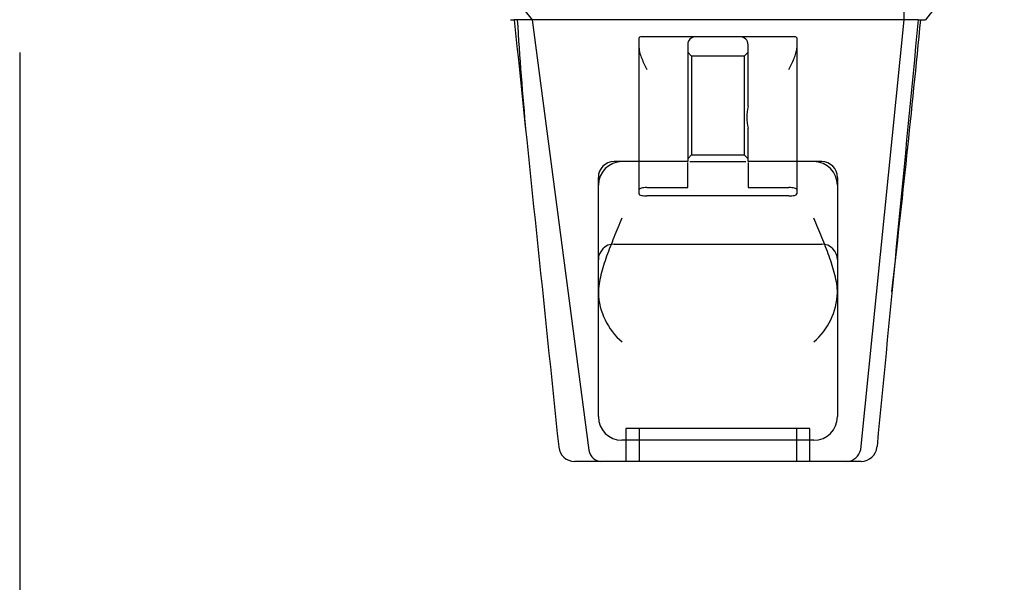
# Model space of a CAD drawing. Header units: inches. Extents: x 1 to 359, y -2 to 239.
# Tile 70 of 82: x 110.83 to 114.58, y 204 to 206.14. Entities that reach past the tile are written whole.
import ezdxf
from ezdxf.enums import TextEntityAlignment as Align
from ezdxf.lldxf.tags import DXFTag

# ---------------------------------------------------------------- set-up
doc = ezdxf.new("R2010")
doc.units = ezdxf.units.IN
doc.header["$MEASUREMENT"] = 0
doc.layers.add('Default', color=7, linetype='Continuous')
doc.layers.add('HAN13068', color=7, linetype='Continuous')
doc.styles.add('SEACAD_Times_New_Roman', font='times.ttf')
tags = doc.linetypes.add('HIDDEN2', pattern=[0.1875, 0.125, -0.0625]).pattern_tags.tags
tags[6:7] = [DXFTag(74, 4), DXFTag(75, 0), DXFTag(340, '0'), DXFTag(46, 0.0), DXFTag(50, 0.0), DXFTag(44, 0.0), DXFTag(45, 0.0)]
tags[4:5] = [DXFTag(74, 4), DXFTag(75, 0), DXFTag(340, '0'), DXFTag(46, 0.0), DXFTag(50, 0.0), DXFTag(44, 0.0), DXFTag(45, 0.0)]
doc.dimstyles.new('HAMMOND_(STH_-_300x200)', dxfattribs={"dimtxt": 1.5, "dimasz": 1.875, "dimexe": 0.75, "dimexo": 0.75, "dimgap": 0.375, "dimtad": 0, "dimtih": 1, "dimtoh": 1, "dimzin": 0, "dimdsep": 46, "dimtxsty": 'SEACAD_Times_New_Roman', "dimblk1": '_SE_FILLED', "dimblk2": '_SE_FILLED', "dimsah": 1, "dimcen": 0.75, "dimadec": 0, "dimazin": 0, "dimtfac": 0.8, "dimtofl": 0, "dimtmove": 0, "dimatfit": 3, "dimfxl": 1, "dimtolj": 1, "dimtzin": 0, "dimarcsym": 0})

# ---------------------------------------------------------------- blocks, each defined once
blk = doc.blocks.new('SE3')
at = {"layer": 'HAN13068', "color": 7, "linetype": 'Continuous'}
for p, q in [((112.5005, 206.493), (112.7841, 206.138)), ((112.7015, 206.138), (112.7162, 206.138)), ((112.7841, 206.138), (112.7162, 206.138)), ((112.8296, 206.138), (112.7841, 206.138)), ((112.7841, 206.138), (112.9996, 204.5)), ((112.9213, 206.138), (112.8296, 206.138)), ((114.1987, 206.138), (112.9213, 206.138)), ((114.1987, 206.138), (114.0346, 204.5026)), ((114.2281, 206.138), (114.1987, 206.138)), ((114.2435, 206.138), (114.2281, 206.138)), ((114.2537, 206.138), (114.2435, 206.138)), ((114.2537, 206.138), (114.2812, 206.138)), ((112.8856, 204.5133), (112.8858, 204.5117)), ((114.0966, 204.5121), (114.0968, 204.5141)), ((113.0454, 204.458), (112.9455, 204.458)), ((113.9823, 204.458), (113.0454, 204.458)), ((114.0369, 204.458), (113.9823, 204.458))]:
    blk.add_line(p, q, dxfattribs=at)
at = {"layer": 'HAN13068', "color": 7, "linetype": 'HIDDEN2'}
for p, q in [((113.1914, 205.4916), (113.1914, 206.0693)), ((113.4064, 206.073), (113.2214, 206.073)), ((113.3764, 206.043), (113.3764, 205.598)), ((113.5764, 206.073), (113.4064, 206.073)), ((113.7614, 206.073), (113.5764, 206.073)), ((113.6064, 205.8085), (113.6064, 206.043)), ((113.7914, 206.0693), (113.7914, 205.4916)), ((113.3914, 205.9991), (113.3764, 206.0141)), ((113.6064, 206.0141), (113.5914, 205.9991)), ((113.3914, 205.9991), (113.3914, 205.6241)), ((113.5914, 205.9991), (113.3914, 205.9991)), ((113.5914, 205.9991), (113.5914, 205.6241)), ((113.6064, 205.598), (113.6064, 205.7252)), ((113.3764, 205.598), (113.0964, 205.598)), ((113.3764, 205.6091), (113.3914, 205.6241)), ((113.3764, 205.4995), (113.3764, 205.5951)), ((113.385, 205.598), (113.5979, 205.598)), ((113.3914, 205.6241), (113.5914, 205.6241)), ((113.5914, 205.6241), (113.6064, 205.6091)), ((113.8864, 205.598), (113.6064, 205.598)), ((113.6064, 205.5951), (113.6064, 205.4995)), ((113.0364, 204.628), (113.0364, 205.538)), ((113.9464, 205.538), (113.9464, 204.628)), ((113.1914, 205.475), (113.1914, 205.4916)), ((113.2214, 205.4995), (113.3764, 205.4995)), ((113.6064, 205.4995), (113.7614, 205.4995)), ((113.7914, 205.4916), (113.7914, 205.475)), ((113.7614, 205.4676), (113.2214, 205.4676)), ((113.0964, 205.2846), (113.8864, 205.2846)), ((113.8414, 204.583), (113.1414, 204.583)), ((113.1414, 204.583), (113.1414, 204.458)), ((113.1914, 204.583), (113.1914, 204.458)), ((113.7914, 204.458), (113.7914, 204.583)), ((113.8414, 204.458), (113.8414, 204.583)), ((113.8564, 204.538), (113.1264, 204.538))]:
    blk.add_line(p, q, dxfattribs=at)
at = {"layer": 'HAN13068', "color": 7, "linetype": 'Continuous'}
for centre, radius, start, end in [((126.6971, 195.9487), 16.0617, 138.96729, 140.62542), ((52.237, 212.1825), 62.3201, 353.478407, 354.434088), ((112.9455, 204.518), 0.06, 185.9929, 270.0075), ((113.9803, 204.5133), 0.0554, 272.131, 348.8293), ((114.0369, 204.518), 0.06, 269.9911, 354.4242)]:
    blk.add_arc(centre, radius, start, end, dxfattribs=at)
at = {"layer": 'HAN13068', "color": 7, "linetype": 'HIDDEN2'}
for centre, radius, start, end in [((128.6265, 207.1352), 15.9299, 183.5892, 185.13371), ((113.4064, 206.043), 0.03, 90, 180), ((113.5764, 206.043), 0.03, 0, 90), ((113.7608, 205.7668), 0.1599, 164.9117, 195.0883), ((113.1264, 205.508), 0.09, 90, 180), ((113.0964, 205.538), 0.06, 90, 180), ((113.8564, 205.508), 0.09, 0, 90), ((113.8864, 205.538), 0.06, 0, 90), ((113.0964, 205.2246), 0.06, 90, 180), ((113.8864, 205.2246), 0.06, 0, 90), ((113.0775, 205.1006), 0.0411, 180.0026, 181.6536), ((113.2956, 205.1089), 0.2593, 182.0981, 229.2851), ((113.6873, 205.1089), 0.2593, 310.7149, 357.9019), ((113.1264, 204.628), 0.09, 180, 270), ((113.8564, 204.628), 0.09, 270, 0)]:
    blk.add_arc(centre, radius, start, end, dxfattribs=at)
at = {"layer": 'HAN13068', "color": 7, "linetype": 'Continuous'}
for points in [[(114.2099, 206.493), (114.2062, 206.3747), (114.2024, 206.2563), (114.1987, 206.138)], [(112.7161, 206.138), (112.7726, 205.5964), (112.8291, 205.0549), (112.8856, 204.5133)], [(114.2537, 206.138), (114.2014, 205.5967), (114.1491, 205.0554), (114.0968, 204.5141)]]:
    blk.add_open_spline(points, degree=3, dxfattribs=at)
at = {"layer": 'HAN13068', "color": 7, "linetype": 'HIDDEN2'}
for points, knots in [([(113.2214, 206.073), (113.2174, 206.073), (113.2135, 206.073), (113.2062, 206.0729), (113.2029, 206.0729), (113.1973, 206.0725), (113.1951, 206.0721), (113.1922, 206.071), (113.1914, 206.0703), (113.1914, 206.0693)], [0, 0, 0, 0, 0.25, 0.25, 0.5, 0.5, 0.75, 0.75, 1, 1, 1, 1]), ([(113.7914, 206.0693), (113.7914, 206.0703), (113.7907, 206.071), (113.7877, 206.0721), (113.7855, 206.0725), (113.7772, 206.0731), (113.7694, 206.073), (113.7614, 206.073)], [0, 0, 0, 0, 0.25, 0.25, 0.5, 0.5, 1, 1, 1, 1]), ([(113.1914, 206.0292), (113.1914, 206.0232), (113.1927, 206.0169), (113.1965, 206.0036), (113.199, 205.9968), (113.2075, 205.9763), (113.2145, 205.962), (113.2214, 205.948)], [0, 0, 0, 0, 0.25, 0.25, 0.5, 0.5, 1, 1, 1, 1]), ([(113.7614, 205.948), (113.7683, 205.962), (113.7753, 205.9763), (113.7838, 205.9968), (113.7863, 206.0036), (113.7902, 206.0169), (113.7914, 206.0232), (113.7914, 206.0292)], [0, 0, 0, 0, 0.5, 0.5, 0.75, 0.75, 1, 1, 1, 1]), ([(113.2214, 205.4995), (113.2174, 205.4995), (113.2134, 205.4993), (113.2061, 205.4984), (113.2028, 205.4978), (113.1946, 205.4956), (113.1914, 205.4936), (113.1914, 205.4916)], [0, 0, 0, 0, 0.25, 0.25, 0.5, 0.5, 1, 1, 1, 1]), ([(113.7914, 205.4916), (113.7914, 205.4926), (113.7907, 205.4936), (113.7877, 205.4955), (113.7856, 205.4964), (113.7773, 205.4986), (113.7695, 205.4995), (113.7614, 205.4995)], [0, 0, 0, 0, 0.25, 0.25, 0.5, 0.5, 1, 1, 1, 1]), ([(113.1914, 205.475), (113.1914, 205.4741), (113.1922, 205.4731), (113.1951, 205.4713), (113.1973, 205.4705), (113.2055, 205.4684), (113.2134, 205.4676), (113.2214, 205.4676)], [0, 0, 0, 0, 0.25, 0.25, 0.5, 0.5, 1, 1, 1, 1]), ([(113.7614, 205.4676), (113.7654, 205.4676), (113.7694, 205.4678), (113.7767, 205.4686), (113.78, 205.4691), (113.7883, 205.4712), (113.7914, 205.4731), (113.7914, 205.475)], [0, 0, 0, 0, 0.25, 0.25, 0.5, 0.5, 1, 1, 1, 1]), ([(113.1264, 205.3831), (113.1213, 205.3709), (113.1161, 205.3587), (113.1058, 205.3344), (113.1008, 205.3222), (113.0859, 205.2858), (113.0765, 205.2619), (113.0638, 205.2262), (113.0599, 205.2144), (113.0525, 205.1908), (113.0492, 205.179), (113.0406, 205.144), (113.0367, 205.1214), (113.0364, 205.0994)], [0, 0, 0, 0, 0.125, 0.125, 0.25, 0.25, 0.5, 0.5, 0.625, 0.625, 0.75, 0.75, 1, 1, 1, 1]), ([(113.9464, 205.0994), (113.9461, 205.1214), (113.9422, 205.144), (113.9336, 205.179), (113.9303, 205.1908), (113.923, 205.2144), (113.919, 205.2262), (113.9063, 205.2619), (113.8969, 205.2858), (113.8821, 205.3222), (113.877, 205.3344), (113.8668, 205.3587), (113.8616, 205.3709), (113.8564, 205.3831)], [0, 0, 0, 0, 0.25, 0.25, 0.375, 0.375, 0.5, 0.5, 0.75, 0.75, 0.875, 0.875, 1, 1, 1, 1])]:
    blk.add_open_spline(points, degree=3, knots=knots, dxfattribs=at)
at = {"layer": 'HAN13068', "color": 7, "linetype": 'Continuous'}
blk.add_open_spline([(112.9996, 204.5), (113.0026, 204.4879), (113.0088, 204.4771), (113.0252, 204.4621), (113.0353, 204.458), (113.0454, 204.458)], degree=3, knots=[0, 0, 0, 0, 0.5, 0.5, 1, 1, 1, 1], dxfattribs=at)
blk = doc.blocks.new('DMBLK22')
at = {"layer": 'Default', "linetype": 'Continuous', "transparency": 16777216}
for points in [[(112.7094, 201.7735), (112.7094, 202.3985), (110.8344, 202.086)], [(130.9594, 201.7735), (132.8344, 202.086), (130.9594, 202.3985)]]:
    blk.add_hatch(color=7, dxfattribs=at).paths.add_polyline_path(points)
at = {"layer": 'Default', "color": 7, "linetype": 'Continuous', "transparency": 16777216}
for p, q in [((132.8344, 206.303), (132.8344, 201.336)), ((110.8344, 206.013), (110.8344, 201.336)), ((110.8344, 202.086), (118.1637, 202.086)), ((125.5051, 202.086), (132.8344, 202.086))]:
    blk.add_line(p, q, dxfattribs=at)
at = {"layer": 'Default', "color": 7, "linetype": 'Continuous', "transparency": 16777216, "style": 'SEACAD_Times_New_Roman'}
for s, p in [('22.00', (119.2752, 202.836)), ('DOOR', (118.6887, 200.586))]:
    blk.add_text(s, height=1.5, dxfattribs=at).set_placement(p, align=Align.TOP_LEFT)
blk = doc.blocks.new('_SE_FILLED')
at = {"color": 0}
blk.add_line((0, 0), (-1, 0), dxfattribs=at)
blk.add_solid([(0, 0), (-1, -0.1665), (-1, 0.1665), (0, 0)], dxfattribs=at)

msp = doc.modelspace()

# ---------------------------------------------------------------- block references
at = {"layer": 'Default'}
msp.add_blockref('SE3', (0, 0), dxfattribs=at)

# ---------------------------------------------------------------- dimensions: what is measured, and where the dimension line sits
at = {"layer": 'Default', "color": 7, "linetype": 'Continuous'}
dim = msp.add_linear_dim(base=(132.8344, 202.086), p1=(110.8344, 206.763), p2=(132.8344, 207.053), text='\\A1;<>\\PDOOR', dimstyle='HAMMOND_(STH_-_300x200)', dxfattribs=at)
dim.commit()
dim.dimension.update_dxf_attribs({"geometry": 'DMBLK22', "text_midpoint": (121.8344, 202.086), "dimtype": 160})

doc.saveas('drawing.dxf')
